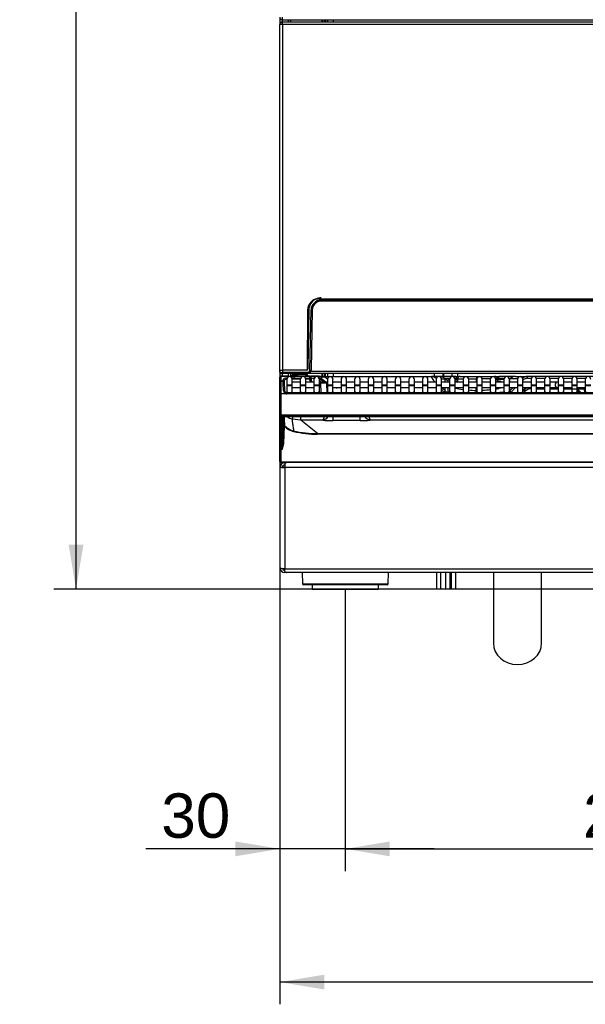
# Model space of a CAD drawing. Header units: millimetres. Extents: x -40 to 419, y 0 to 295.
# Tile 8 of 40: x 52 to 90, y 142 to 208. Entities that reach past the tile are written whole.
import ezdxf
from ezdxf.enums import TextEntityAlignment as Align

# ---------------------------------------------------------------- set-up
doc = ezdxf.new("R2010")
doc.units = ezdxf.units.MM
doc.layers.add('BW4_CTMPLUS_HEER', color=7, linetype='Continuous')
doc.layers.add('Standard', color=7, linetype='Continuous')
doc.styles.add('SEACAD_Arial', font='arial.ttf')
doc.dimstyles.new('ISO_(mm)', dxfattribs={"dimtxt": 3, "dimasz": 3, "dimexe": 1.5, "dimexo": 0, "dimgap": 0.75, "dimtad": 1, "dimdec": 0, "dimlfac": 6.666667, "dimtxsty": 'SEACAD_Arial', "dimblk1": '_SE_FILLED', "dimblk2": '_SE_FILLED', "dimsah": 1, "dimcen": 1.5, "dimadec": 0, "dimazin": 0, "dimtfac": 0.5, "dimtmove": 0, "dimatfit": 3, "dimfxl": 1, "dimarcsym": 0})

# ---------------------------------------------------------------- blocks, each defined once
blk = doc.blocks.new('SE')
at = {"layer": 'BW4_CTMPLUS_HEER', "color": 7, "linetype": 'Continuous'}
for p, q in [((69.121, 208.305), (69.121, 207.798)), ((69.287, 208.28), (69.287, 208.128)), ((69.298, 208.128), (69.298, 208.305)), ((69.301, 207.798), (69.121, 207.798)), ((69.121, 184.428), (69.121, 207.798)), ((69.286, 207.824), (69.286, 207.977)), ((69.298, 208.128), (69.308, 208.128)), ((69.301, 207.978), (69.301, 208.128)), ((69.301, 207.798), (69.301, 207.978)), ((69.301, 207.978), (116.941, 207.978)), ((116.941, 207.798), (69.301, 207.798)), ((69.301, 207.798), (69.301, 184.458)), ((69.308, 208.128), (116.933, 208.128)), ((69.691, 208.128), (69.691, 207.978)), ((69.871, 207.978), (69.871, 208.128)), ((71.959, 208.128), (71.959, 207.978)), ((71.971, 208.128), (71.971, 207.978)), ((72.133, 207.978), (72.133, 208.128)), ((72.211, 208.128), (72.211, 207.978)), ((72.361, 207.978), (72.361, 208.128)), ((72.721, 208.128), (72.721, 207.978)), ((71.195, 189.029), (71.195, 189.011)), ((114.691, 189.257), (71.558, 189.257)), ((71.904, 189.108), (71.904, 189.182)), ((71.904, 189.182), (114.345, 189.182)), ((114.345, 189.108), (71.904, 189.108)), ((70.997, 188.499), (70.966, 184.502)), ((70.981, 184.684), (71.045, 188.522)), ((71.079, 188.522), (71.01, 184.532)), ((71.158, 184.454), (71.229, 188.519)), ((71.304, 188.518), (71.233, 184.454)), ((69.121, 184.428), (69.121, 183.978)), ((69.124, 184.458), (69.304, 184.458)), ((69.127, 184.307), (69.125, 184.428)), ((70.935, 184.458), (69.304, 184.458)), ((69.304, 184.458), (69.307, 184.307)), ((69.307, 184.233), (69.307, 184.307)), ((69.307, 184.307), (71.008, 184.307)), ((71.008, 184.307), (71.008, 184.233)), ((71.155, 184.233), (71.155, 184.288)), ((71.218, 184.38), (115.031, 184.38)), ((69.121, 183.978), (69.121, 183.973)), ((69.121, 183.657), (69.121, 183.973)), ((69.121, 183.64), (69.121, 183.657)), ((69.121, 182.851), (69.121, 183.64)), ((69.196, 184.053), (69.196, 184.042)), ((69.196, 184.053), (69.637, 184.053)), ((69.196, 184.042), (69.196, 183.726)), ((69.637, 184.042), (69.196, 184.042)), ((69.196, 183.726), (69.196, 183.715)), ((69.196, 183.726), (69.348, 183.726)), ((69.196, 183.715), (69.196, 182.847)), ((69.196, 183.715), (69.348, 183.715)), ((69.307, 184.233), (69.202, 184.233)), ((69.301, 184.053), (69.301, 184.233)), ((71.008, 184.233), (69.307, 184.233)), ((69.348, 183.726), (69.345, 183.799)), ((69.42, 183.732), (69.423, 183.659)), ((69.423, 183.643), (69.423, 183.659)), ((69.423, 183.643), (69.443, 183.069)), ((69.589, 183.826), (69.589, 183.451)), ((69.637, 184.042), (69.637, 184.053)), ((69.637, 184.053), (69.727, 184.053)), ((69.637, 184.04), (69.637, 184.042)), ((69.691, 184.233), (69.691, 184.053)), ((69.727, 184.053), (70.075, 184.053)), ((69.727, 184.053), (69.727, 184.008)), ((69.734, 184.009), (69.728, 184.009)), ((70.074, 184.008), (69.819, 184.009)), ((70.073, 184.005), (69.831, 184.005)), ((69.871, 184.053), (69.871, 184.233)), ((69.938, 183.92), (70.531, 183.92)), ((69.957, 184.053), (69.959, 184.105)), ((69.959, 184.113), (69.959, 184.105)), ((70.507, 183.851), (69.962, 183.851)), ((69.964, 183.451), (69.964, 183.826)), ((70.505, 183.646), (69.964, 183.646)), ((70.034, 184.169), (70.031, 184.106)), ((70.031, 184.106), (70.265, 184.106)), ((70.031, 184.098), (70.265, 184.098)), ((70.031, 184.075), (70.031, 184.098)), ((70.265, 184.075), (70.031, 184.075)), ((70.034, 184.169), (70.034, 184.185)), ((70.908, 184.185), (70.034, 184.185)), ((70.908, 184.169), (70.034, 184.169)), ((70.075, 184.053), (70.195, 184.053)), ((70.075, 184.008), (70.075, 184.053)), ((70.195, 184.051), (70.192, 184.042)), ((71.149, 184.042), (70.192, 184.042)), ((70.195, 184.053), (71.148, 184.053)), ((70.195, 184.053), (70.195, 184.051)), ((70.265, 184.098), (70.265, 184.106)), ((70.265, 184.075), (70.265, 184.098)), ((70.265, 184.075), (70.265, 184.053)), ((70.265, 184.075), (70.319, 184.075)), ((70.364, 184.069), (70.911, 184.069)), ((70.505, 183.826), (70.505, 183.451)), ((70.855, 183.92), (71.153, 183.92)), ((71.153, 183.851), (70.879, 183.851)), ((70.88, 183.451), (70.88, 183.826)), ((71.422, 183.646), (70.88, 183.646)), ((70.908, 184.169), (70.908, 184.185)), ((70.911, 184.069), (70.908, 184.169)), ((70.983, 184.105), (70.983, 184.113)), ((70.983, 184.105), (70.985, 184.053)), ((71.155, 184.233), (71.034, 184.233)), ((71.148, 184.053), (71.21, 184.053)), ((71.149, 184.042), (71.148, 184.053)), ((71.153, 183.92), (71.149, 184.042)), ((71.153, 183.851), (71.153, 183.92)), ((71.153, 183.851), (71.228, 183.853)), ((71.155, 183.783), (71.153, 183.851)), ((115.095, 184.233), (71.155, 184.233)), ((71.23, 183.785), (71.155, 183.783)), ((71.735, 184.053), (71.21, 184.053)), ((71.21, 184.024), (71.21, 184.053)), ((71.334, 184.023), (71.219, 184.023)), ((71.223, 183.981), (71.224, 183.975)), ((71.224, 183.975), (71.228, 183.853)), ((71.228, 183.853), (71.23, 183.785)), ((72.173, 184.023), (71.334, 184.023)), ((71.422, 183.826), (71.422, 183.451)), ((71.797, 183.451), (71.797, 183.826)), ((71.95, 183.646), (71.797, 183.734)), ((72.338, 183.646), (71.797, 183.646)), ((71.797, 183.64), (71.898, 183.64)), ((71.932, 183.862), (71.811, 183.862)), ((71.811, 183.862), (72.186, 183.646)), ((71.898, 183.64), (71.898, 183.565)), ((71.898, 183.64), (72.198, 183.64)), ((72.22, 183.646), (71.932, 183.862)), ((71.959, 184.233), (71.959, 184.023)), ((71.971, 184.233), (71.971, 184.023)), ((72.133, 184.023), (72.133, 184.233)), ((72.173, 184.023), (79.369, 184.023)), ((72.173, 184.023), (72.173, 183.996)), ((72.173, 183.996), (72.343, 183.868)), ((72.447, 183.996), (72.173, 183.996)), ((72.211, 184.023), (72.211, 184.233)), ((72.338, 183.826), (72.338, 183.451)), ((72.361, 184.023), (72.361, 184.233)), ((73.363, 183.996), (72.605, 183.996)), ((72.713, 183.451), (72.713, 183.826)), ((73.255, 183.646), (72.713, 183.646)), ((72.721, 184.233), (72.721, 184.023)), ((73.255, 183.826), (73.255, 183.451)), ((74.28, 183.996), (73.521, 183.996)), ((73.63, 183.451), (73.63, 183.826)), ((74.171, 183.646), (73.63, 183.646)), ((74.171, 183.826), (74.171, 183.451)), ((75.196, 183.996), (74.438, 183.996)), ((74.546, 183.451), (74.546, 183.826)), ((75.088, 183.646), (74.546, 183.646)), ((75.088, 183.826), (75.088, 183.451)), ((76.113, 183.996), (75.354, 183.996)), ((75.463, 183.451), (75.463, 183.826)), ((76.004, 183.646), (75.463, 183.646)), ((76.004, 183.826), (76.004, 183.451)), ((77.029, 183.996), (76.271, 183.996)), ((76.379, 183.451), (76.379, 183.826)), ((76.921, 183.646), (76.379, 183.646)), ((76.921, 183.826), (76.921, 183.451)), ((77.946, 183.996), (77.187, 183.996)), ((77.296, 183.451), (77.296, 183.826)), ((77.837, 183.646), (77.296, 183.646)), ((77.837, 183.826), (77.837, 183.451)), ((78.862, 183.996), (78.104, 183.996)), ((78.212, 183.451), (78.212, 183.826)), ((78.754, 183.646), (78.212, 183.646)), ((78.754, 183.826), (78.754, 183.451)), ((79.372, 183.996), (79.02, 183.996)), ((79.129, 183.451), (79.129, 183.826)), ((79.67, 183.646), (79.129, 183.646)), ((79.914, 184.023), (79.369, 184.023)), ((79.372, 183.996), (79.369, 184.023)), ((79.581, 183.646), (79.372, 183.996)), ((79.546, 184.233), (79.546, 184.023)), ((79.67, 183.826), (79.67, 183.451)), ((81.003, 184.023), (79.914, 184.023)), ((80.04, 183.869), (80.284, 183.869)), ((80.045, 183.451), (80.045, 183.826)), ((80.587, 183.646), (80.045, 183.646)), ((80.146, 184.023), (80.146, 184.233)), ((80.168, 184.233), (80.168, 184.023)), ((80.289, 183.863), (80.284, 183.869)), ((80.289, 183.646), (80.289, 183.863)), ((80.485, 183.646), (80.485, 183.777)), ((80.587, 183.826), (80.587, 183.451)), ((80.768, 184.023), (80.768, 184.233)), ((80.962, 183.451), (80.962, 183.826)), ((81.503, 183.646), (80.962, 183.646)), ((81.003, 184.023), (81.243, 184.023)), ((81.125, 183.888), (81.073, 183.889)), ((81.128, 183.876), (81.125, 183.683)), ((81.132, 183.876), (81.128, 183.646)), ((81.152, 184.023), (81.152, 184.233)), ((81.293, 184.023), (82.402, 184.023)), ((81.503, 183.826), (81.503, 183.451)), ((81.878, 183.451), (81.878, 183.826)), ((82.42, 183.646), (81.878, 183.646)), ((82.428, 183.876), (82.393, 183.876)), ((82.393, 183.876), (82.393, 183.646)), ((82.402, 184.023), (82.54, 184.023)), ((82.42, 183.826), (82.42, 183.451)), ((82.54, 184.023), (83.649, 184.023)), ((82.795, 183.451), (82.795, 183.826)), ((83.336, 183.646), (82.795, 183.646)), ((83.336, 183.826), (83.336, 183.451)), ((83.699, 184.023), (83.938, 184.023)), ((83.711, 183.451), (83.711, 183.826)), ((84.253, 183.646), (83.711, 183.646)), ((83.869, 183.889), (83.799, 183.887)), ((83.814, 183.646), (83.81, 183.876)), ((83.817, 183.683), (83.814, 183.876)), ((85.027, 184.023), (83.938, 184.023)), ((84.253, 183.826), (84.253, 183.451)), ((84.628, 183.451), (84.628, 183.826)), ((85.169, 183.646), (84.628, 183.646)), ((84.652, 183.863), (84.658, 183.869)), ((84.652, 183.646), (84.652, 183.863)), ((85.174, 183.869), (84.658, 183.869)), ((85.027, 184.023), (85.842, 184.023)), ((85.169, 183.826), (85.169, 183.451)), ((85.544, 183.451), (85.544, 183.826)), ((85.544, 183.776), (85.555, 183.786)), ((86.086, 183.646), (85.544, 183.646)), ((114.56, 184.023), (85.842, 184.023)), ((85.842, 183.905), (85.842, 184.023)), ((85.842, 183.905), (86.103, 183.905)), ((86.086, 183.826), (86.086, 183.451)), ((86.443, 183.905), (87.02, 183.905)), ((86.461, 183.451), (86.461, 183.826)), ((87.002, 183.646), (86.461, 183.646)), ((87.002, 183.826), (87.002, 183.451)), ((87.36, 183.905), (87.936, 183.905)), ((87.377, 183.451), (87.377, 183.826)), ((87.896, 183.646), (87.377, 183.646)), ((87.919, 183.646), (87.896, 183.646)), ((87.919, 183.826), (87.919, 183.451)), ((88.276, 183.905), (88.853, 183.905)), ((88.294, 183.451), (88.294, 183.826)), ((88.835, 183.646), (88.294, 183.646)), ((88.835, 183.826), (88.835, 183.451)), ((89.193, 183.905), (89.769, 183.905)), ((89.21, 183.451), (89.21, 183.826)), ((89.752, 183.646), (89.21, 183.646)), ((89.752, 183.826), (89.752, 183.451)), ((69.589, 183.451), (69.964, 183.451)), ((69.589, 183.451), (69.589, 183.421)), ((69.589, 183.421), (69.964, 183.421)), ((69.589, 183.421), (69.589, 183.052)), ((69.589, 183.052), (69.589, 182.922)), ((69.964, 183.421), (69.964, 183.451)), ((69.964, 183.052), (69.964, 183.421)), ((69.964, 183.271), (70.505, 183.271)), ((69.964, 182.922), (69.964, 183.052)), ((70.505, 183.451), (70.88, 183.451)), ((70.505, 183.451), (70.505, 183.421)), ((70.505, 183.421), (70.88, 183.421)), ((70.505, 183.421), (70.505, 183.052)), ((70.505, 183.052), (70.505, 182.922)), ((70.88, 183.421), (70.88, 183.451)), ((70.88, 183.052), (70.88, 183.421)), ((70.88, 183.271), (71.422, 183.271)), ((70.88, 182.922), (70.88, 183.052)), ((71.422, 183.451), (71.797, 183.451)), ((71.422, 183.451), (71.422, 183.421)), ((71.422, 183.421), (71.797, 183.421)), ((71.422, 183.421), (71.422, 183.052)), ((71.422, 183.052), (71.422, 182.922)), ((71.898, 183.565), (71.797, 183.565)), ((71.797, 183.421), (71.797, 183.451)), ((71.797, 183.052), (71.797, 183.421)), ((71.797, 182.922), (71.797, 183.052)), ((71.921, 182.922), (71.898, 183.565)), ((72.273, 183.568), (72.296, 182.922)), ((72.284, 183.271), (72.338, 183.271)), ((72.338, 183.451), (72.713, 183.451)), ((72.338, 183.451), (72.338, 183.421)), ((72.338, 183.421), (72.713, 183.421)), ((72.338, 183.421), (72.338, 183.052)), ((72.338, 183.052), (72.338, 182.922)), ((72.713, 183.421), (72.713, 183.451)), ((72.713, 183.052), (72.713, 183.421)), ((72.713, 183.271), (73.255, 183.271)), ((72.713, 182.922), (72.713, 183.052)), ((72.993, 183.271), (72.993, 183.265)), ((73.255, 183.265), (72.993, 183.265)), ((73.255, 183.451), (73.63, 183.451)), ((73.255, 183.451), (73.255, 183.421)), ((73.255, 183.421), (73.63, 183.421)), ((73.255, 183.421), (73.255, 183.052)), ((73.255, 183.052), (73.255, 182.922)), ((73.63, 183.421), (73.63, 183.451)), ((73.63, 183.052), (73.63, 183.421)), ((73.63, 183.271), (74.171, 183.271)), ((74.171, 183.265), (73.63, 183.265)), ((73.63, 182.922), (73.63, 183.052)), ((74.171, 183.451), (74.546, 183.451)), ((74.171, 183.451), (74.171, 183.421)), ((74.171, 183.421), (74.546, 183.421)), ((74.171, 183.421), (74.171, 183.052)), ((74.171, 183.052), (74.171, 182.922)), ((74.546, 183.421), (74.546, 183.451)), ((74.546, 183.052), (74.546, 183.421)), ((74.546, 183.271), (75.088, 183.271)), ((75.088, 183.265), (74.546, 183.265)), ((74.546, 182.922), (74.546, 183.052)), ((75.088, 183.451), (75.463, 183.451)), ((75.088, 183.451), (75.088, 183.421)), ((75.088, 183.421), (75.463, 183.421)), ((75.088, 183.421), (75.088, 183.052)), ((75.088, 183.052), (75.088, 182.922)), ((75.463, 183.421), (75.463, 183.451)), ((75.463, 183.052), (75.463, 183.421)), ((75.463, 183.271), (76.004, 183.271)), ((76.004, 183.265), (75.463, 183.265)), ((75.463, 182.922), (75.463, 183.052)), ((76.004, 183.451), (76.379, 183.451)), ((76.004, 183.451), (76.004, 183.421)), ((76.004, 183.421), (76.379, 183.421)), ((76.004, 183.421), (76.004, 183.052)), ((76.004, 183.052), (76.004, 182.922)), ((76.379, 183.421), (76.379, 183.451)), ((76.379, 183.052), (76.379, 183.421)), ((76.379, 183.271), (76.921, 183.271)), ((76.921, 183.265), (76.379, 183.265)), ((76.379, 182.922), (76.379, 183.052)), ((76.921, 183.451), (77.296, 183.451)), ((76.921, 183.451), (76.921, 183.421)), ((76.921, 183.421), (77.296, 183.421)), ((76.921, 183.421), (76.921, 183.052)), ((76.921, 183.052), (76.921, 182.922)), ((77.296, 183.421), (77.296, 183.451)), ((77.296, 183.052), (77.296, 183.421)), ((77.296, 183.271), (77.837, 183.271)), ((77.837, 183.265), (77.296, 183.265)), ((77.296, 182.922), (77.296, 183.052)), ((77.837, 183.451), (78.212, 183.451)), ((77.837, 183.451), (77.837, 183.421)), ((77.837, 183.421), (78.212, 183.421)), ((77.837, 183.421), (77.837, 183.052)), ((77.837, 183.052), (77.837, 182.922)), ((78.212, 183.421), (78.212, 183.451)), ((78.212, 183.052), (78.212, 183.421)), ((78.212, 183.271), (78.754, 183.271)), ((78.754, 183.265), (78.212, 183.265)), ((78.212, 182.922), (78.212, 183.052)), ((78.754, 183.451), (79.129, 183.451)), ((78.754, 183.451), (78.754, 183.421)), ((78.754, 183.421), (79.129, 183.421)), ((78.754, 183.421), (78.754, 183.052)), ((78.754, 183.052), (78.754, 182.922)), ((79.129, 183.421), (79.129, 183.451)), ((79.129, 183.052), (79.129, 183.421)), ((79.129, 183.271), (79.67, 183.271)), ((79.67, 183.265), (79.129, 183.265)), ((79.129, 182.922), (79.129, 183.052)), ((79.67, 183.451), (80.045, 183.451)), ((79.67, 183.451), (79.67, 183.421)), ((79.67, 183.421), (80.045, 183.421)), ((79.67, 183.421), (79.67, 183.052)), ((79.67, 183.052), (79.67, 182.922)), ((80.045, 183.421), (80.045, 183.451)), ((80.045, 183.052), (80.045, 183.421)), ((80.045, 183.271), (80.587, 183.271)), ((80.045, 183.129), (80.205, 182.97)), ((80.045, 182.922), (80.045, 183.052)), ((80.117, 183.225), (80.089, 183.271)), ((80.117, 183.225), (80.289, 183.053)), ((80.289, 183.053), (80.289, 183.271)), ((80.485, 182.965), (80.485, 183.271)), ((80.587, 182.96), (80.485, 182.965)), ((80.587, 183.451), (80.962, 183.451)), ((80.587, 183.451), (80.587, 183.421)), ((80.587, 183.421), (80.962, 183.421)), ((80.587, 183.421), (80.587, 183.052)), ((80.587, 183.052), (80.587, 182.922)), ((80.962, 183.421), (80.962, 183.451)), ((80.962, 183.052), (80.962, 183.421)), ((80.962, 183.271), (81.503, 183.271)), ((80.962, 182.922), (80.962, 183.052)), ((81.314, 182.922), (80.962, 182.94)), ((81.503, 183.451), (81.878, 183.451)), ((81.503, 183.451), (81.503, 183.421)), ((81.503, 183.421), (81.878, 183.421)), ((81.503, 183.421), (81.503, 183.052)), ((81.503, 183.052), (81.503, 182.922)), ((81.878, 183.421), (81.878, 183.451)), ((81.878, 183.052), (81.878, 183.421)), ((81.878, 183.271), (82.42, 183.271)), ((81.878, 182.922), (81.878, 183.052)), ((82.393, 183.053), (82.368, 183.054)), ((82.393, 182.922), (82.393, 183.053)), ((82.42, 183.451), (82.795, 183.451)), ((82.42, 183.451), (82.42, 183.421)), ((82.42, 183.421), (82.795, 183.421)), ((82.42, 183.421), (82.42, 183.052)), ((82.42, 183.052), (82.42, 182.922)), ((82.795, 183.421), (82.795, 183.451)), ((82.795, 183.052), (82.795, 183.421)), ((82.795, 183.271), (83.336, 183.271)), ((82.795, 182.922), (82.795, 183.052)), ((83.336, 183.451), (83.711, 183.451)), ((83.336, 183.451), (83.336, 183.421)), ((83.336, 183.421), (83.711, 183.421)), ((83.336, 183.421), (83.336, 183.052)), ((83.336, 183.052), (83.336, 182.922)), ((83.711, 183.421), (83.711, 183.451)), ((83.711, 183.052), (83.711, 183.421)), ((83.711, 183.271), (84.253, 183.271)), ((83.711, 182.922), (83.711, 183.052)), ((84.253, 182.955), (83.711, 182.926)), ((84.253, 183.451), (84.628, 183.451)), ((84.253, 183.451), (84.253, 183.421)), ((84.253, 183.421), (84.628, 183.421)), ((84.253, 183.421), (84.253, 183.052)), ((84.253, 183.052), (84.253, 182.922)), ((84.628, 183.421), (84.628, 183.451)), ((84.628, 183.052), (84.628, 183.421)), ((84.628, 183.271), (85.169, 183.271)), ((84.628, 182.922), (84.628, 183.052)), ((84.652, 183.053), (84.652, 183.271)), ((84.652, 183.053), (84.871, 183.271)), ((84.737, 182.97), (85.038, 183.271)), ((85.169, 183.451), (85.544, 183.451)), ((85.169, 183.451), (85.169, 183.421)), ((85.169, 183.421), (85.544, 183.421)), ((85.169, 183.421), (85.169, 183.052)), ((85.169, 183.052), (85.169, 182.922)), ((85.544, 183.421), (85.544, 183.451)), ((85.544, 183.052), (85.544, 183.421)), ((85.544, 183.271), (86.086, 183.271)), ((85.544, 183.082), (85.734, 183.271)), ((85.544, 183.037), (85.635, 183.127)), ((85.544, 182.922), (85.544, 183.052)), ((85.596, 182.922), (85.719, 183.045)), ((86.086, 183.451), (86.461, 183.451)), ((86.086, 183.451), (86.086, 183.421)), ((86.086, 183.421), (86.461, 183.421)), ((86.086, 183.421), (86.086, 183.052)), ((86.086, 183.052), (86.086, 182.922)), ((86.461, 183.421), (86.461, 183.451)), ((86.461, 183.052), (86.461, 183.421)), ((86.461, 183.271), (87.002, 183.271)), ((86.461, 183.198), (87.002, 183.198)), ((86.461, 182.922), (86.461, 183.052)), ((87.002, 183.451), (87.377, 183.451)), ((87.002, 183.451), (87.002, 183.421)), ((87.002, 183.421), (87.377, 183.421)), ((87.002, 183.421), (87.002, 183.052)), ((87.002, 183.052), (87.002, 182.922)), ((87.377, 183.421), (87.377, 183.451)), ((87.377, 183.052), (87.377, 183.421)), ((87.377, 183.271), (87.896, 183.271)), ((87.377, 183.198), (87.919, 183.198)), ((87.377, 182.922), (87.377, 183.052)), ((87.896, 183.271), (87.919, 183.271)), ((87.919, 183.451), (88.294, 183.451)), ((87.919, 183.451), (87.919, 183.421)), ((87.919, 183.421), (88.294, 183.421)), ((87.919, 183.421), (87.919, 183.052)), ((87.919, 183.052), (87.919, 182.922)), ((88.294, 183.421), (88.294, 183.451)), ((88.294, 183.052), (88.294, 183.421)), ((88.294, 183.271), (88.835, 183.271)), ((88.294, 183.198), (89.752, 183.198)), ((88.294, 182.922), (88.294, 183.052)), ((88.835, 183.451), (89.21, 183.451)), ((88.835, 183.451), (88.835, 183.421)), ((88.835, 183.421), (89.21, 183.421)), ((88.835, 183.421), (88.835, 183.052)), ((88.835, 183.052), (88.835, 182.922)), ((89.21, 183.421), (89.21, 183.451)), ((89.21, 183.052), (89.21, 183.421)), ((89.21, 183.271), (89.734, 183.271)), ((89.21, 183.086), (89.367, 182.922)), ((89.21, 182.922), (89.21, 183.052)), ((89.226, 183.176), (89.469, 182.922)), ((89.71, 182.922), (89.705, 183.198)), ((89.752, 183.451), (90.127, 183.451)), ((89.752, 183.451), (89.752, 183.421)), ((89.752, 183.421), (90.127, 183.421)), ((89.752, 183.421), (89.752, 183.052)), ((89.752, 183.052), (89.752, 182.922)), ((69.121, 181.406), (69.121, 182.851)), ((69.196, 182.847), (69.196, 181.416)), ((69.551, 182.847), (69.196, 182.847)), ((69.594, 182.843), (69.594, 182.922)), ((95.228, 182.922), (69.594, 182.922)), ((95.228, 182.843), (69.594, 182.843)), ((69.121, 179.977), (69.121, 181.406)), ((69.121, 181.406), (69.121, 181.406)), ((69.196, 181.416), (69.196, 181.397)), ((130.846, 181.416), (69.196, 181.416)), ((69.196, 181.332), (69.196, 181.397)), ((69.196, 181.397), (130.846, 181.397)), ((130.846, 181.332), (69.196, 181.332)), ((69.196, 181.332), (69.196, 179.902)), ((69.302, 179.902), (69.302, 181.307)), ((69.347, 181.317), (69.347, 179.945)), ((69.376, 180.671), (69.361, 181.317)), ((69.393, 181.318), (69.393, 181.318)), ((69.393, 181.318), (96.119, 181.318)), ((69.393, 181.318), (96.119, 181.318)), ((70.55, 181.068), (69.966, 181.149)), ((70.55, 181.068), (70.55, 181.318)), ((72.024, 181.068), (70.55, 181.068)), ((71.678, 180.167), (70.55, 181.068)), ((72.694, 181.313), (72.694, 181.04)), ((74.548, 181.04), (72.694, 181.04)), ((74.548, 181.04), (74.548, 181.313)), ((124.818, 181.068), (75.215, 181.068)), ((69.334, 179.49), (69.376, 180.671)), ((69.42, 180.675), (69.379, 179.494)), ((69.433, 180.662), (69.42, 180.675)), ((69.465, 180.688), (69.453, 180.7)), ((69.121, 179.102), (69.121, 179.977)), ((69.196, 179.902), (69.302, 179.902)), ((69.196, 179.902), (69.196, 179.092)), ((71.678, 180.167), (128.364, 180.167)), ((71.678, 180.167), (71.678, 180.127)), ((128.364, 180.127), (71.678, 180.127)), ((69.121, 178.278), (69.121, 179.102)), ((69.276, 179.092), (69.196, 179.092)), ((69.196, 179.092), (69.196, 178.27)), ((69.334, 179.49), (69.276, 179.092)), ((69.379, 179.494), (69.286, 179.12)), ((69.335, 179.491), (69.331, 179.441)), ((69.121, 178.278), (69.121, 178.278)), ((69.121, 178.275), (69.121, 178.278)), ((69.196, 178.27), (69.196, 178.269)), ((69.196, 178.269), (130.846, 178.269)), ((69.196, 178.203), (69.196, 178.269)), ((69.151, 177.902), (69.151, 177.883)), ((69.151, 171.078), (69.151, 177.883)), ((69.237, 177.883), (69.151, 177.883)), ((130.846, 178.203), (69.196, 178.203)), ((69.345, 177.889), (69.239, 177.877)), ((69.451, 177.902), (69.301, 177.902)), ((69.301, 177.902), (69.301, 177.883)), ((69.451, 178.202), (69.471, 178.202)), ((69.451, 178.101), (69.451, 177.866)), ((130.652, 177.866), (69.451, 177.866)), ((69.451, 177.866), (69.451, 171.06)), ((69.471, 178.202), (69.471, 178.137)), ((69.471, 178.202), (69.536, 178.202)), ((69.536, 178.202), (69.548, 178.202)), ((70.013, 178.202), (70.013, 178.203)), ((70.313, 178.202), (70.313, 178.203)), ((69.451, 171.041), (69.451, 171.06)), ((69.451, 171.041), (130.652, 171.041)), ((69.451, 170.853), (69.451, 171.041)), ((69.498, 170.778), (69.451, 170.778)), ((69.498, 170.778), (69.498, 170.81)), ((69.555, 170.778), (69.498, 170.778)), ((69.572, 170.778), (69.555, 170.778)), ((130.53, 170.778), (69.572, 170.778)), ((70.63, 170.778), (70.643, 170.027)), ((76.448, 170.027), (76.462, 170.778)), ((79.696, 170.778), (79.696, 169.653)), ((79.996, 169.653), (79.996, 170.778)), ((80.318, 170.778), (80.318, 169.653)), ((80.618, 169.653), (80.618, 170.778)), ((80.702, 170.778), (80.702, 169.653)), ((81.002, 169.653), (81.002, 170.778)), ((83.543, 170.778), (83.543, 166.021)), ((86.798, 166.021), (86.798, 170.778)), ((70.643, 170.027), (76.448, 170.027)), ((76.373, 169.953), (70.718, 169.953)), ((71.296, 169.953), (71.296, 169.653)), ((71.296, 169.653), (75.796, 169.653)), ((75.796, 169.653), (75.796, 169.953)), ((79.996, 169.653), (79.696, 169.653)), ((80.618, 169.653), (80.318, 169.653)), ((81.002, 169.653), (80.702, 169.653))]:
    blk.add_line(p, q, dxfattribs=at)
for centre, radius, start, end in [((69.298, 208.305), 0.177, 180, 266.56453), ((69.301, 207.798), 0.18, 94.78019, 180), ((69.301, 207.798), 0.03, 120, 180), ((69.301, 207.798), 0.18, 90, 94.78019), ((69.301, 207.798), 0.03, 90, 120), ((69.298, 208.305), 0.177, 266.56453, 270), ((69.308, 208.305), 0.177, 266.56453, 270), ((71.822, 188.493), 0.825, 90, 179.56062), ((71.937, 188.516), 0.892, 146.3339, 179.61983), ((71.904, 188.508), 0.825, 114.78313, 179), ((71.904, 188.507), 0.87, 136.96969, 144.62644), ((71.663, 189.651), 0.793, 233.84027, 237.05986), ((71.904, 188.507), 0.675, 90, 179), ((71.904, 188.508), 0.6, 90, 179), ((71.904, 188.508), 0.825, 90, 114.78313), ((71.273, 189.951), 1.433, 268.25072, 271.24926), ((69.202, 184.308), 0.075, 181, 211.02859), ((69.211, 187.414), 3.109, 268.44549, 268.51155), ((69.211, 187.414), 3.109, 268.51155, 271.76284), ((69.199, 184.302), 0.068, 176.01362, 249.44502), ((70.935, 184.533), 0.075, 270, 359), ((70.891, 184.503), 0.075, 325.23949, 359.56062), ((71.008, 184.458), 0.225, 270, 359), ((71.008, 184.457), 0.15, 270.05862, 358.94138), ((69.196, 183.978), 0.075, 90, 180), ((69.196, 183.64), 0.075, 90, 180), ((69.202, 184.308), 0.075, 248.20384, 270), ((-25.805, 180.379), 95.212, 1.6283, 2.00832), ((69.348, 183.64), 0.075, 2, 90), ((69.776, 183.826), 0.188, 0, 180), ((69.637, 184.008), 0.045, 2.00764, 90), ((70.031, 184.023), 0.075, 90, 156.42182), ((70.075, 184.226), 0.217, 269.53665, 278.08773), ((70.195, 184.008), 0.045, 90, 162.22978), ((70.265, 183.956), 0.15, 48.83232, 90), ((70.265, 184.023), 0.075, 44.427, 90), ((70.373, 184.128), 0.075, 224.427, 270), ((70.693, 183.826), 0.188, 0, 180), ((71.148, 183.978), 0.075, 2.00764, 90), ((71.38, 183.79), 0.225, 182.00764, 219.93845), ((71.214, 182.845), 1.178, 75.41617, 89.7193), ((71.126, 182.223), 1.683, 79.61951, 86.74546), ((71.38, 183.79), 0.15, 182.00764, 254.35404), ((71.609, 183.826), 0.188, 0, 180), ((71.735, 183.978), 0.075, 36.8699, 90), ((72.198, 183.565), 0.075, 2.00764, 90), ((72.526, 183.826), 0.188, 0, 180), ((73.442, 183.826), 0.188, 0, 180), ((74.359, 183.826), 0.188, 0, 180), ((75.275, 183.826), 0.188, 0, 180), ((76.192, 183.826), 0.188, 0, 180), ((77.108, 183.826), 0.188, 0, 180), ((78.025, 183.826), 0.188, 0, 180), ((78.941, 183.826), 0.188, 0, 180), ((79.858, 183.826), 0.188, 0, 180), ((81.278, 165.762), 18.128, 92.18524, 93.12541), ((80.774, 183.826), 0.188, 0, 180), ((81.278, 165.762), 18.128, 90.64888, 91.05317), ((81.278, 183.873), 0.15, 89.99983, 178.99987), ((81.287, 183.867), 0.156, 87.43129, 177.01902), ((81.805, 827.463), 643.588, 269.940068, 269.973179), ((81.691, 183.826), 0.188, 0, 180), ((81.805, 827.463), 643.588, 270.005091, 270.052383), ((82.607, 183.826), 0.188, 0, 180), ((83.524, 183.826), 0.188, 0, 180), ((83.654, 183.867), 0.156, 2.97887, 92.58449), ((83.664, 183.873), 0.15, 1.00014, 90.00018), ((83.664, 165.762), 18.128, 88.08744, 89.35112), ((84.44, 183.826), 0.188, 0, 180), ((83.664, 165.762), 18.128, 86.87459, 86.93883), ((85.357, 183.826), 0.188, 0, 180), ((85.842, 183.497), 0.526, 89.98367, 127.68563), ((86.273, 183.826), 0.188, 0, 180), ((87.19, 183.826), 0.188, 0, 180), ((87.896, 183.459), 0.188, 90, 270), ((88.106, 183.826), 0.188, 0, 180), ((89.023, 183.826), 0.188, 0, 180), ((89.939, 183.826), 0.188, 0, 180), ((69.618, 183.087), 0.249, 180.72989, 254.39252), ((69.602, 183.082), 0.165, 182.1367, 256.95701), ((69.602, 183.076), 0.158, 182.58771, 256.64635), ((69.594, 183.062), 0.141, 258.47811, 269.95932), ((72.356, 144.969), 38.599, 90.12286, 90.67973), ((79.74, 182.847), 0.534, 45.12735, 54.95358), ((80.502, 183.266), 0.301, 225.09697, 266.75226), ((81.196, 183.297), 1.197, 348.33445, 358.93421), ((82.471, 184.462), 1.411, 266.82327, 267.92824), ((84.439, 183.266), 0.301, 309.32585, 314.90303), ((86.09, 182.671), 0.645, 111.49201, 134.93348), ((86.092, 182.668), 0.53, 90.23495, 134.69853), ((8.223, 179.673), 61.238, 0.96105, 1.53956), ((70.297, 182.303), 1.2, 235.62375, 254.00138), ((64.448, 183.345), 5.938, 338.30037, 339.96722), ((71.708, 181.942), 0.931, 289.91646, 317.5585), ((72.644, 188.053), 7.013, 264.93264, 270.40401), ((74.302, 195.16), 14.122, 270.99834, 273.70805), ((75.526, 181.935), 0.922, 222.40421, 250.28565), ((76.821, 181.764), 1.75, 194.83952, 203.43747), ((69.42, 180.67), 0.045, 43.50924, 177.81813), ((70.331, 181.531), 1.25, 224.05986, 256.80557), ((70.327, 181.519), 1.197, 223.93637, 256.9027), ((70.449, 180.229), 0.413, 162.56656, 168.05821), ((71.681, 187.364), 7.237, 256.93856, 269.97365), ((71.68, 187.346), 7.18, 256.92518, 269.98343), ((12.145, 181.36), 57.176, 357.72752, 358.53938), ((57.311, 183.4), 12.717, 340.20185, 340.3332), ((69.196, 178.278), 0.075, 182.00764, 270), ((69.451, 177.902), 0.3, 90, 180), ((69.242, 178.746), 0.863, 269.71924, 275.44373), ((69.451, 177.902), 0.15, 90, 180), ((70.247, 178.128), 0.075, 90, 96.97971), ((70.313, 177.903), 0.3, 90, 93.48824), ((70.388, 178.128), 0.075, 90, 96.97971), ((69.451, 171.078), 0.3, 180, 270), ((69.451, 171.078), 0.15, 184.82024, 270), ((70.718, 170.028), 0.075, 181, 270), ((76.373, 170.028), 0.075, 270, 359)]:
    blk.add_arc(centre, radius, start, end, dxfattribs=at)
for centre, major_axis, ratio, start_param, end_param in [((71.158, 184.455), (0.075, -0.0013), 0.013088, 4.712617, 6.283185), ((69.196, 183.973), (0.075, 0), 0.927184, 1.570796, 3.141593), ((69.196, 183.657), (-0.075, 0), 0.927184, 4.712389, 6.283185), ((69.645, 183.799), (0.3, -0.002), 0.403684, 1.678474, 3.158437), ((69.345, 183.73), (0.075, 0.0026), 0.927105, 0, 1.538432), ((69.348, 183.657), (0.075, 0.0026), 0.927105, 0, 1.538432), ((69.637, 184), (0.045, 0.0016), 0.927104, 0.243761, 1.538309), ((69.727, 184.04), (-0.0901, 0.0004), 0.387555, 0.015234, 1.579635), ((69.637, 183.999), (0.045, 0.0016), 0.927104, 0.282239, 1.538309), ((69.728, 183.964), (0, -0.045), 0.002042, 3.141593, 3.404366), ((70.031, 184.039), (0.075, -0.0026), 0.894317, 1.602136, 2.968029), ((70.034, 184.102), (0.075, -0.0026), 0.894317, 1.602136, 3.141593), ((70.031, 184.023), (0.075, -0.0026), 0.699781, 1.595322, 2.583625), ((70.075, 184.052), (-0.12, -0.001), 0.38754, 1.557708, 2.920948), ((70.073, 183.963), (0, -0.045), 0.002042, 3.115595, 3.525566), ((70.195, 184.007), (-0.045, 0.0016), 0.989056, 4.747046, 5.988135), ((70.192, 184), (0.039, -0.0224), 0.906527, 2.049955, 3.146111), ((70.364, 184.136), (0.0494, 0.0565), 0.796326, 3.141593, 3.973709), ((70.908, 184.102), (-0.075, -0.0026), 0.894317, 3.141593, 4.68105), ((70.911, 184.002), (0.075, 0.0026), 0.894317, 0.830172, 1.539457), ((71.149, 183.973), (0.075, 0.0026), 0.927104, 0, 1.538309), ((71.153, 183.851), (0.075, 0.0026), 0.927104, 0, 1.538309), ((71.219, 183.903), (0, 0.12), 0.650613, 0, 0.132611), ((71.334, 182.823), (0, 1.2), 0.996195, 6.102833, 6.283185), ((71.334, 182.823), (0, 1.2), 0.996195, 5.759587, 5.926001), ((71.751, 183.758), (0.06, 0.104), 0.008708, 0.043593, 0.700485), ((79.369, 183.498), (0, -0.525), 0.996155, 2.479194, 3.141593), ((79.372, 183.483), (0.451, 0.269), 0.96994, 0.400583, 1.046785), ((79.914, 183.498), (0, -0.525), 0.996155, 2.356194, 3.141593), ((80.501, 184.075), (-0.3, 0), 0.996184, 0.789236, 1.518652), ((82.283, 183.59), (1.798, -0.188), 0.073777, 2.811521, 3.149316), ((82.283, 183.59), (1.798, -0.188), 0.073777, -3.994044, -3.879083), ((81.003, 183.498), (0, -0.525), 0.197588, 2.411007, 3.141593), ((81.243, 183.498), (0, -0.525), 0.056922, 2.922753, 3.141593), ((82.402, 183.873), (0, 0.15), 0.056912, 0, 1.553343), ((82.54, 183.873), (0, -0.15), 0.056912, 2.613062, 3.141593), ((83.699, 183.498), (0, -0.525), 0.056922, 3.141593, 3.360432), ((82.658, 183.59), (-1.798, -0.188), 0.073777, 3.61437, 3.992406), ((83.938, 183.498), (0, -0.525), 0.197588, 3.141593, 3.872179), ((84.441, 184.075), (0.3, 0), 0.996184, 5.382858, 5.493949), ((85.027, 183.498), (0, -0.525), 0.996155, 3.141593, 3.926991), ((85.555, 183.784), (-0.0848, 0.085), 0.012327, -1.558441, -1.432417), ((85.843, 183.5), (-0.399, 0.076), 0.995863, 4.902038, 5.687436), ((69.368, 183.067), (0.075, 0.0026), 0.234798, 0, 1.562597), ((69.551, 182.851), (-0.015, -0.0735), 0.010479, 1.519495, 3.152127), ((69.776, 183.052), (-0.188, 0), 0.984808, 0, 0.779927), ((69.776, 183.052), (-0.188, 0), 0.984808, 2.361666, 3.141593), ((70.693, 183.052), (0.188, 0), 0.984808, 3.141593, 3.921519), ((70.693, 183.052), (0.188, 0), 0.984808, 5.503259, 6.283185), ((71.609, 183.052), (-0.188, 0), 0.984808, 0, 0.779927), ((71.609, 183.052), (-0.188, 0), 0.984808, 2.361666, 3.141593), ((72.526, 183.052), (-0.188, 0), 0.984808, 0, 0.779927), ((72.526, 183.052), (-0.188, 0), 0.984808, 2.361666, 3.141593), ((72.907, 184.621), (1.095, -0.886), 0.937439, 5.333131, 5.424414), ((73.442, 183.052), (0.188, 0), 0.984808, 3.141593, 3.921519), ((73.442, 183.052), (0.188, 0), 0.984808, 5.503259, 6.283185), ((74.359, 183.052), (-0.188, 0), 0.984808, 0, 0.779927), ((74.359, 183.052), (-0.188, 0), 0.984808, 2.361666, 3.141593), ((75.275, 183.052), (-0.188, 0), 0.984808, 0, 0.779927), ((75.275, 183.052), (-0.188, 0), 0.984808, 2.361666, 3.141593), ((76.192, 183.052), (-0.188, 0), 0.984808, 0, 0.779927), ((76.192, 183.052), (-0.188, 0), 0.984808, 2.361666, 3.141593), ((77.108, 183.052), (-0.188, 0), 0.984808, 0, 0.779927), ((77.108, 183.052), (-0.188, 0), 0.984808, 2.361666, 3.141593), ((78.025, 183.052), (-0.188, 0), 0.984808, 0, 0.779927), ((78.025, 183.052), (-0.188, 0), 0.984808, 2.361666, 3.141593), ((78.941, 183.052), (-0.188, 0), 0.984808, 0, 0.779927), ((78.941, 183.052), (-0.188, 0), 0.984808, 2.361666, 3.141593), ((79.858, 183.052), (-0.187, 0), 0.984808, 0, 0.779927), ((79.858, 183.052), (-0.187, 0), 0.984808, 2.361666, 3.141593), ((80.032, 183.14), (0.0848, 0.085), 0.012327, 0.061993, 1.403006), ((80.205, 182.968), (0.0848, 0.085), 0.012327, 0.061993, 1.558441), ((80.501, 183.27), (0, -0.422), 0.994661, 5.501625, 5.68051), ((80.479, 182.846), (0.006, 0.12), 0.000915, 0.087266, 0.884811), ((80.774, 183.052), (0.188, 0), 0.984808, 3.141593, 3.921519), ((80.774, 183.052), (0.188, 0), 0.984808, 5.503259, 6.283185), ((81.691, 183.052), (0.188, 0), 0.984808, 3.141593, 3.921519), ((81.691, 183.052), (0.188, 0), 0.984808, 5.503259, 6.283185), ((82.404, 183.277), (-0.013, -0.225), 0.042611, 0.087471, 1.555832), ((82.607, 183.052), (0.187, 0), 0.984808, 3.141593, 3.921519), ((82.607, 183.052), (0.187, 0), 0.984808, 5.503259, 6.283185), ((83.524, 183.052), (0.188, 0), 0.984808, 3.141593, 3.921519), ((83.524, 183.052), (0.188, 0), 0.984808, 5.503259, 6.283185), ((84.44, 183.052), (0.188, 0), 0.984808, 3.141593, 3.921519), ((84.44, 183.052), (0.188, 0), 0.984808, 5.503259, 6.283185), ((84.737, 182.968), (-0.0848, 0.085), 0.012327, 4.724744, 6.221192), ((84.441, 183.27), (0, -0.422), 0.994661, 0.602675, 0.78156), ((85.357, 183.052), (0.188, 0), 0.984808, 3.141593, 3.921519), ((85.357, 183.052), (0.188, 0), 0.984808, 5.503259, 6.283185), ((85.635, 183.13), (0.0848, -0.085), 0.012327, 4.724744, 6.283185), ((86.273, 183.052), (0.187, 0), 0.984808, 3.141593, 3.921519), ((86.273, 183.052), (0.187, 0), 0.984808, 5.503259, 6.283185), ((87.19, 183.052), (0.188, 0), 0.984808, 3.141593, 3.921519), ((87.19, 183.052), (0.188, 0), 0.984808, 5.503259, 6.283185), ((88.106, 183.052), (0.188, 0), 0.984808, 3.141593, 3.921519), ((88.106, 183.052), (0.188, 0), 0.984808, 5.503259, 6.283185), ((89.023, 183.052), (-0.188, 0), 0.984808, 0, 0.779927), ((89.023, 183.052), (-0.188, 0), 0.984808, 2.361666, 3.141593), ((89.381, 183.351), (-0.009, 0.244), 0.920964, 2.214019, 2.336983), ((89.226, 183.178), (0.0542, 0.0518), 0.025227, 4.400502, 4.688263), ((89.939, 183.052), (0.188, 0), 0.984808, 3.141593, 3.921519), ((69.196, 182.851), (-0.075, 0), 0.052336, 0, 1.570796), ((69.593, 183.079), (0.007, -0.236), 0.952321, 6.062478, 6.254557), ((69.196, 181.406), (-0.075, 0), 0.1256, 4.712389, 6.283185), ((69.196, 181.406), (0.075, 0), 0.123749, 1.570796, 3.141593), ((69.196, 181.406), (-0.075, 0), 0.121869, 0, 1.570796), ((69.196, 181.406), (0.075, 0), 0.992546, 3.141593, 4.712389), ((69.392, 181.307), (-0.0901, -0.0001), 0.123668, 4.706097, 6.283089), ((69.302, 181.352), (0.045, 0), 0.992546, 4.712389, 5.311007), ((69.42, 180.67), (-0.045, 0.0016), 0.121796, 4.716571, 6.278804), ((69.196, 179.977), (0.075, 0), 0.992546, 3.141593, 4.712389), ((69.302, 179.947), (0.045, 0), 0.992546, 4.712389, 6.247499), ((69.313, 178.977), (0.035, 0.975), 0.004346, -1.017327, -0.122019), ((69.196, 179.102), (0.075, 0), 0.121869, 3.141593, 4.712389), ((69.196, 178.279), (-0.075, -0.0013), 0.121832, 0.002135, 1.568662), ((69.196, 178.278), (0.075, 0.0026), 0.121796, 3.141593, 4.70812), ((69.451, 177.902), (-0.3, 0), 0.121869, 0.785398, 1.570796), ((69.451, 177.902), (-0.15, 0), 0.121869, 0.785398, 1.570796), ((69.451, 171.097), (-0.3, 0), 0.121869, 0.785398, 1.570796), ((85.171, 166.021), (1.627, 0), 0.897258, 3.141593, 6.283185)]:
    blk.add_ellipse(centre, major_axis=major_axis, ratio=ratio, start_param=start_param, end_param=end_param, dxfattribs=at)
for points, knots in [([(71.01, 184.532), (71.01, 184.532), (71.005, 184.532), (70.988, 184.532), (70.975, 184.532), (70.965, 184.532)], [0, 0, 0, 0, 0.502994, 0.502994, 1, 1, 1, 1]), ([(71.012, 184.638), (71.012, 184.638), (71.007, 184.638), (70.99, 184.638), (70.978, 184.638), (70.967, 184.638)], [0, 0, 0, 0, 0.5, 0.5, 1, 1, 1, 1]), ([(71.013, 184.727), (71.013, 184.717), (71.009, 184.705), (70.991, 184.687), (70.979, 184.683), (70.968, 184.683)], [0, 0, 0, 0, 0.496958, 0.496958, 1, 1, 1, 1]), ([(69.42, 183.732), (69.419, 183.764), (69.459, 183.818), (69.552, 183.844), (69.594, 183.849)], [0, 0, 0, 0, 0.5, 0.8646326, 0.8646326, 0.8646326, 0.8646326]), ([(69.728, 184.009), (69.722, 184.009), (69.712, 184.009), (69.699, 184.011), (69.689, 184.012), (69.683, 184.013), (69.681, 184.013), (69.68, 184.013)], [0, 0, 0, 0, 0.15738, 0.304028, 0.4402311, 0.567716, 0.7326066, 0.7326066, 0.7326066, 0.7326066]), ([(70.034, 184.185), (70.024, 184.184), (70.006, 184.182), (69.98, 184.165), (69.963, 184.141), (69.96, 184.123), (69.959, 184.113)], [0, 0, 0, 0, 0.240768, 0.500308, 0.759655, 1, 1, 1, 1]), ([(70.153, 184.022), (70.152, 184.022), (70.151, 184.022), (70.144, 184.019), (70.131, 184.015), (70.119, 184.012), (70.11, 184.011), (70.106, 184.011)], [0.0842386, 0.0842386, 0.0842386, 0.0842386, 0.2176737, 0.5048116, 0.6809009, 0.880212, 1, 1, 1, 1]), ([(70.983, 184.113), (70.981, 184.123), (70.979, 184.141), (70.961, 184.165), (70.936, 184.182), (70.918, 184.184), (70.908, 184.185)], [0, 0, 0, 0, 0.240345, 0.499692, 0.759232, 1, 1, 1, 1]), ([(80.284, 183.869), (80.28, 183.897), (80.369, 183.917), (80.565, 183.917), (80.613, 183.916)], [0, 0, 0, 0, 0.5, 0.6390251, 0.6390251, 0.6390251, 0.6390251]), ([(81.125, 183.91), (81.123, 183.893), (81.12, 183.858), (81.106, 183.814), (81.109, 183.797), (81.119, 183.79)], [0, 0, 0, 0, 0.047624, 0.1136825, 0.2535528, 0.2535528, 0.2535528, 0.2535528]), ([(83.352, 183.875), (83.351, 183.875), (83.314, 183.875), (83.249, 183.876), (83.153, 183.876), (83.066, 183.876), (82.978, 183.876), (82.891, 183.876), (82.827, 183.876), (82.792, 183.876), (82.787, 183.876)], [0.7003646, 0.7003646, 0.7003646, 0.7003646, 0.7016157, 0.7501141, 0.7843719, 0.8177595, 0.8502841, 0.8819473, 0.912749, 0.9180527, 0.9180527, 0.9180527, 0.9180527]), ([(83.81, 183.876), (83.81, 183.876), (83.804, 183.876), (83.772, 183.876), (83.729, 183.876), (83.702, 183.876)], [0.3144977, 0.3144977, 0.3144977, 0.3144977, 0.3622007, 0.4279253, 0.4978507, 0.4978507, 0.4978507, 0.4978507]), ([(83.824, 183.791), (83.827, 183.794), (83.833, 183.803), (83.832, 183.823), (83.821, 183.858), (83.818, 183.893), (83.817, 183.91)], [0.7526199, 0.7526199, 0.7526199, 0.7526199, 0.799654, 0.8863859, 0.9524047, 1, 1, 1, 1]), ([(83.832, 183.749), (83.918, 183.74), (84.07, 183.715), (84.065, 183.675), (83.994, 183.649), (83.986, 183.646)], [0.3222972, 0.3222972, 0.3222972, 0.3222972, 0.5, 0.75, 0.7796687, 0.7796687, 0.7796687, 0.7796687]), ([(81.497, 183.129), (81.289, 183.154), (81.078, 183.188), (80.966, 183.222), (80.947, 183.229)], [0.2719151, 0.2719151, 0.2719151, 0.2719151, 0.5000001, 0.5611954, 0.5611954, 0.5611954, 0.5611954]), ([(84.053, 183.272), (84.057, 183.252), (83.985, 183.217), (83.798, 183.18), (83.714, 183.166)], [0.3061542, 0.3061542, 0.3061542, 0.3061542, 0.5, 0.618387, 0.618387, 0.618387, 0.618387]), ([(69.966, 181.149), (69.964, 181.144), (69.962, 181.134), (69.959, 181.117), (69.957, 181.1), (69.957, 181.081), (69.957, 181.054), (69.96, 181.016), (69.967, 180.954), (69.979, 180.87), (69.998, 180.742), (70.025, 180.569), (70.045, 180.429), (70.056, 180.353)], [0, 0, 0, 0, 0.023084, 0.047126, 0.072126, 0.098085, 0.125004, 0.182872, 0.25, 0.368637, 0.5, 0.728707, 1, 1, 1, 1]), ([(72.116, 181.315), (72.114, 181.305), (72.105, 181.262), (72.091, 181.211), (72.076, 181.164), (72.064, 181.134), (72.053, 181.109), (72.043, 181.093), (72.035, 181.082), (72.03, 181.076), (72.025, 181.071), (72.025, 181.068), (72.025, 181.067)], [0.4642417, 0.4642417, 0.4642417, 0.4642417, 0.5021451, 0.6276814, 0.6904496, 0.7532177, 0.8159859, 0.878754, 0.9101381, 0.9415221, 0.9729062, 0.999544, 0.999544, 0.999544, 0.999544]), ([(69.453, 180.7), (69.452, 180.701), (69.448, 180.698), (69.436, 180.689), (69.428, 180.682), (69.42, 180.675)], [0, 0, 0, 0, 0.5, 0.5, 1, 1, 1, 1]), ([(69.433, 180.662), (69.441, 180.67), (69.448, 180.676), (69.46, 180.686), (69.464, 180.688), (69.465, 180.688)], [0, 0, 0, 0, 0.5, 0.5, 1, 1, 1, 1]), ([(69.334, 179.49), (69.334, 179.491), (69.339, 179.492), (69.356, 179.494), (69.368, 179.494), (69.379, 179.494)], [0, 0, 0, 0, 0.5, 0.5, 1, 1, 1, 1]), ([(69.239, 177.877), (69.211, 177.877), (69.189, 177.878), (69.159, 177.88), (69.151, 177.882), (69.151, 177.883)], [0, 0, 0, 0, 0.5, 0.5, 1, 1, 1, 1]), ([(69.548, 178.202), (69.532, 178.202), (69.516, 178.193), (69.483, 178.159), (69.467, 178.133), (69.451, 178.101)], [0, 0, 0, 0, 0.5, 0.5, 1, 1, 1, 1]), ([(69.151, 171.078), (69.151, 171.076), (69.159, 171.075), (69.189, 171.072), (69.211, 171.071), (69.239, 171.071)], [0, 0, 0, 0, 0.5, 0.5, 1, 1, 1, 1]), ([(69.451, 170.853), (69.471, 170.829), (69.491, 170.81), (69.532, 170.784), (69.552, 170.778), (69.572, 170.778)], [0, 0, 0, 0, 0.5, 0.5, 1, 1, 1, 1])]:
    blk.add_open_spline(points, degree=3, knots=knots, dxfattribs=at)
for points in [[(71.932, 183.862), (71.907, 183.891), (71.887, 183.938), (71.93, 183.98), (72.029, 183.999), (72.118, 183.999), (72.173, 183.996)], [(80.943, 183.899), (80.985, 183.896), (81.028, 183.893), (81.073, 183.889)], [(80.954, 183.726), (80.993, 183.735), (81.049, 183.743), (81.119, 183.75)], [(81.125, 183.7), (81.121, 183.678), (81.118, 183.659), (81.114, 183.643)], [(83.827, 183.643), (83.824, 183.659), (83.821, 183.678), (83.817, 183.7)], [(83.869, 183.889), (84.027, 183.902), (84.166, 183.911), (84.281, 183.915)], [(84.616, 183.9), (84.645, 183.892), (84.659, 183.882), (84.658, 183.869)], [(82.368, 183.054), (82.198, 183.064), (82.031, 183.076), (81.875, 183.09)], [(83.34, 183.117), (83.176, 183.099), (82.991, 183.082), (82.798, 183.069)], [(69.326, 177.887), (69.332, 177.888), (69.338, 177.889), (69.345, 177.889)]]:
    blk.add_open_spline(points, degree=3, dxfattribs=at)
blk = doc.blocks.new('DMBLK46')
at = {"layer": 'Standard', "linetype": 'Continuous'}
for points in [[(66.121, 151.611), (69.121, 152.111), (66.121, 152.611)], [(76.546, 151.611), (76.546, 152.611), (73.546, 152.111)]]:
    blk.add_hatch(color=7, dxfattribs=at).paths.add_polyline_path(points)
at = {"layer": 'Standard', "color": 7, "linetype": 'Continuous'}
for p, q in [((69.121, 179.102), (69.121, 150.611)), ((73.546, 169.653), (73.546, 150.611)), ((79.546, 152.111), (60.066, 152.111))]:
    blk.add_line(p, q, dxfattribs=at)
at = {"layer": 'Standard', "color": 7, "linetype": 'Continuous', "style": 'SEACAD_Arial'}
blk.add_text('30', height=3, dxfattribs=at).set_placement((61.116, 155.861), align=Align.TOP_LEFT)
blk = doc.blocks.new('_SE_FILLED')
at = {"color": 0}
blk.add_line((0, 0), (-1, 0), dxfattribs=at)
blk.add_solid([(0, 0), (-1, -0.1665), (-1, 0.1665), (0, 0)], dxfattribs=at)
blk = doc.blocks.new('DMBLK47')
at = {"layer": 'Standard', "linetype": 'Continuous'}
for points in [[(76.546, 151.611), (76.546, 152.611), (73.546, 152.111)], [(109.696, 151.611), (112.696, 152.111), (109.696, 152.611)]]:
    blk.add_hatch(color=7, dxfattribs=at).paths.add_polyline_path(points)
at = {"layer": 'Standard', "color": 7, "linetype": 'Continuous'}
for p, q in [((73.546, 169.653), (73.546, 150.611)), ((112.696, 169.653), (112.696, 150.611)), ((73.546, 152.111), (112.696, 152.111))]:
    blk.add_line(p, q, dxfattribs=at)
at = {"layer": 'Standard', "color": 7, "linetype": 'Continuous', "style": 'SEACAD_Arial'}
blk.add_text('261', height=3, dxfattribs=at).set_placement((89.599, 155.861), align=Align.TOP_LEFT)
blk = doc.blocks.new('DMBLK49')
at = {"layer": 'Standard', "linetype": 'Continuous'}
for points in [[(72.121, 142.611), (72.121, 143.611), (69.121, 143.111)], [(127.921, 142.611), (130.921, 143.111), (127.921, 143.611)]]:
    blk.add_hatch(color=7, dxfattribs=at).paths.add_polyline_path(points)
at = {"layer": 'Standard', "color": 7, "linetype": 'Continuous'}
for p, q in [((69.121, 182.129), (69.121, 141.611)), ((130.921, 181.406), (130.921, 141.611)), ((130.921, 143.111), (69.121, 143.111))]:
    blk.add_line(p, q, dxfattribs=at)
at = {"layer": 'Standard', "color": 7, "linetype": 'Continuous', "style": 'SEACAD_Arial'}
blk.add_text('412', height=3, dxfattribs=at).set_placement((96.499, 146.861), align=Align.TOP_LEFT)
blk = doc.blocks.new('DMBLK50')
at = {"layer": 'Standard', "linetype": 'Continuous'}
for points in [[(54.859, 263.404), (55.859, 263.404), (55.359, 266.404)], [(54.859, 172.653), (55.359, 169.653), (55.859, 172.653)]]:
    blk.add_hatch(color=7, dxfattribs=at).paths.add_polyline_path(points)
at = {"layer": 'Standard', "color": 7, "linetype": 'Continuous'}
for p, q in [((94.547, 266.404), (53.859, 266.404)), ((55.359, 169.653), (55.359, 266.404)), ((124.246, 169.653), (53.859, 169.653))]:
    blk.add_line(p, q, dxfattribs=at)
at = {"layer": 'Standard', "color": 7, "linetype": 'Continuous', "style": 'SEACAD_Arial'}
blk.add_text('645', height=3, rotation=90, dxfattribs=at).set_placement((51.609, 214.507), align=Align.TOP_LEFT)

msp = doc.modelspace()

# ---------------------------------------------------------------- block references
at = {"layer": 'Standard'}
msp.add_blockref('SE', (0, 0), dxfattribs=at)

# ---------------------------------------------------------------- dimensions: what is measured, and where the dimension line sits
at = {"layer": 'Standard', "color": 7, "linetype": 'Continuous'}
for base, p1, p2, angle, override, picture, middle, dimtype in [((55.3592, 266.4043), (124.2458, 169.653), (113.1418, 266.4043), 90, {"dimdec": 1}, 'DMBLK50', (55.3592, 218.0286), 160), ((73.5458, 152.1109), (73.5458, 169.653), (112.6958, 169.653), 0, {"dimdec": 2}, 'DMBLK47', (93.1208, 152.1109), 161)]:
    dim = msp.add_linear_dim(base=base, p1=p1, p2=p2, angle=angle, text='\\A1;<>', dimstyle='ISO_(mm)', override=override, dxfattribs=at)
    dim.commit()
    dim.dimension.update_dxf_attribs({"geometry": picture, "text_midpoint": middle, "dimtype": dimtype})
dim = msp.add_linear_dim(base=(69.1208, 143.1109), p1=(130.9208, 181.4064), p2=(69.1208, 182.1288), text='\\A1;<>', dimstyle='ISO_(mm)', override={"dimdec": 2}, dxfattribs=at)
dim.commit()
dim.dimension.update_dxf_attribs({"geometry": 'DMBLK49', "text_midpoint": (100.0208, 143.1109), "dimtype": 160})
dim = msp.add_linear_dim(base=(69.1207807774, 152.1109199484), p1=(73.5457807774, 169.6529636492), p2=(69.1207807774, 179.101520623), text='\\A1;<>', dimstyle='ISO_(mm)', dxfattribs=at)
dim.commit()
dim.dimension.update_dxf_attribs({"geometry": 'DMBLK46', "text_midpoint": (66.8615296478, 152.1109199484), "dimtype": 160})

doc.saveas('drawing.dxf')
